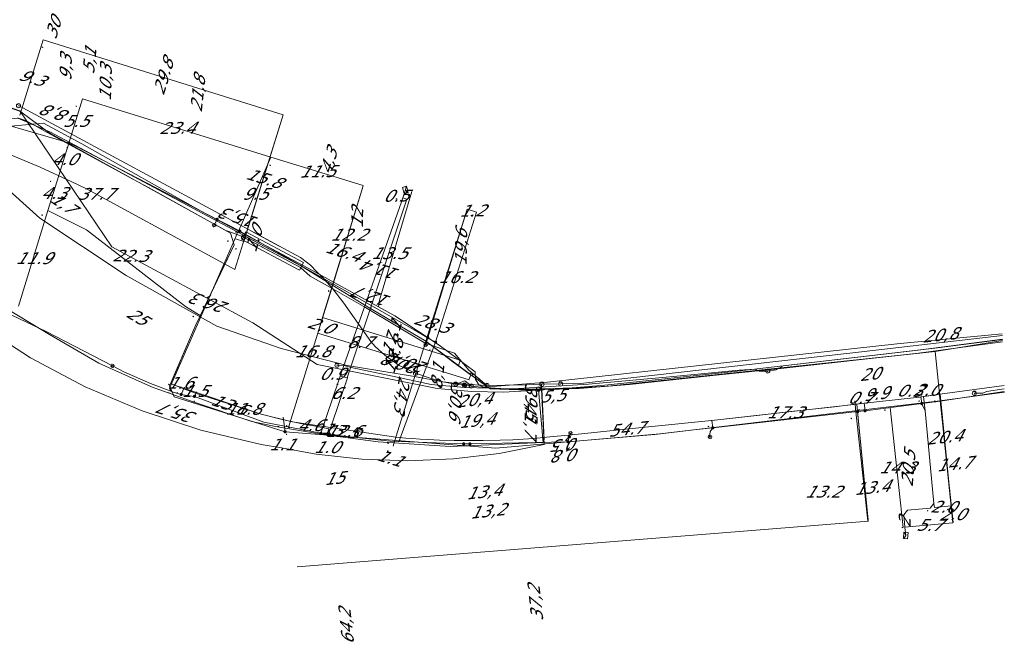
# Model space of a CAD drawing. Header units: metres. Extents: x 124576 to 133557, y 395865 to 402386.
# Tile 20 of 256: x 124971 to 125088, y 396248 to 396322. Entities that reach past the tile are written whole.
import ezdxf
from ezdxf.enums import TextEntityAlignment as Align

# ---------------------------------------------------------------- set-up
doc = ezdxf.new("R2010")
doc.units = ezdxf.units.M
doc.header["$MEASUREMENT"] = 0
for name, color, linetype, lineweight, true_color in [('LG_Datatransport', 3, 'Continuous', 13, 0x00ff00), ('LG_Datatransport_KPN_BV', 3, 'Continuous', 13, 0x00ff00), ('LG_Datatransport_Ziggo_BV', 3, 'Continuous', 13, 0x00ff00), ('LG_Laag_Spanning_Enexis_Netbeheer_BV', 7, 'Continuous', 13, 0x960000), ('LG_Midden_Spanning_Enexis_Netbeheer_BV', 7, 'Continuous', 13, 0xd20000), ('LG_Riool_Onder_Druk_Gemeente_Tilburg_Ruimtelijke_Uitvoering', 7, 'Continuous', 13, 0x800080), ('LG_Riool_Vrij_Verval_Gemeente_Tilburg_Ruimtelijke_Uitvoering', 7, 'Continuous', 13, 0xca00a0), ('LG_unet-4_Brabant_Water', 5, 'Continuous', 13, 0x0000ff), ('MV_Datatransport_lijn', 3, 'Continuous', 0, 0x00ff00)]:
    doc.layers.add(name, color=color, linetype=linetype, lineweight=lineweight, true_color=true_color)
for name, color, linetype, lineweight in [('LG_Datatransport_P_KPN_BV', 7, 'Continuous', 0), ('LG_Laag_Spanning_P_Enexis_Netbeheer_BV', 7, 'Continuous', 0), ('LG_Midden_Spanning_P_Enexis_Netbeheer_BV', 7, 'Continuous', 0), ('LG_overig_P_Gemeente_Tilburg_Ruimtelijke_Uitvoering', 7, 'Continuous', 0), ('MV_Datatransport', 7, 'Continuous', 0), ('MV_Laag_Spanning', 7, 'Continuous', 0), ('MV_Laag_Spanning_lijn', 7, 'Continuous', 0), ('MV_Laag_Spanning_pijl', 7, 'Continuous', 0), ('MV_Midden_Spanning', 7, 'Continuous', 0), ('MV_Midden_Spanning_lijn', 7, 'Continuous', 0), ('MV_Midden_Spanning_pijl', 7, 'Continuous', 0), ('MV_unet-4', 7, 'Continuous', 0)]:
    doc.layers.add(name, color=color, linetype=linetype, lineweight=lineweight)
doc.styles.add('Klic_Annotatie', font='verdanai.ttf', dxfattribs={"oblique": 20, "height": 1.4})

# ---------------------------------------------------------------- blocks, each defined once
blk = doc.blocks.new('Mof')
at = {"layer": 'LG_Laag_Spanning_P_Enexis_Netbeheer_BV'}
h = blk.add_hatch(color=256, dxfattribs=at)
edge = h.paths.add_edge_path()
edge.add_arc((0, 0), 2, 0, 360)
blk = doc.blocks.new('DeliveryPoint')
at = {"layer": 'LG_Laag_Spanning_P_Enexis_Netbeheer_BV', "flags": 128}
blk.add_lwpolyline([(-3.7, -2.5), (3.8, -2.5), (3.8, 2.5), (-3.7, 2.5), (-3.7, -2.5)], close=True, dxfattribs=at)
blk.add_lwpolyline([(-3.7, 2.5), (-3.7, 2.2), (0, 0), (3.8, 2.2)], dxfattribs=at)
blk = doc.blocks.new('Mof_1')
at = {"layer": 'LG_Midden_Spanning_P_Enexis_Netbeheer_BV'}
h = blk.add_hatch(color=256, dxfattribs=at)
edge = h.paths.add_edge_path()
edge.add_arc((0, 0), 2, 0, 360)
blk = doc.blocks.new('Streetlight')
at = {"layer": 'LG_Laag_Spanning_P_Enexis_Netbeheer_BV'}
for p, q in [((-1.8, 1.8), (-1.1, 1.1)), ((0, 2.5), (0, 1.5)), ((1.8, 1.8), (1.1, 1.1)), ((-1.1, -1.1), (-1.8, -1.8)), ((0, -1.5), (0, -2.5)), ((1.1, -1.1), (1.8, -1.8))]:
    blk.add_line(p, q, dxfattribs=at)
at = {"layer": 'LG_Laag_Spanning_P_Enexis_Netbeheer_BV', "flags": 128}
for points in [[(-2.5, 0), (-1.5, 0)], [(1.5, 0), (2.5, 0)]]:
    blk.add_lwpolyline(points, dxfattribs=at)
at = {"layer": 'LG_Laag_Spanning_P_Enexis_Netbeheer_BV'}
blk.add_circle((0, 0), 1.5, dxfattribs=at)
blk = doc.blocks.new('m_pijl')
at = {"layer": 'MV_Laag_Spanning_pijl'}
blk.add_hatch(color=7, dxfattribs=at).paths.add_polyline_path([(-1, -0.3), (-1, 0), (-1, 0.3), (0, 0)])
at = {"layer": 'MV_Laag_Spanning_pijl', "flags": 128}
blk.add_lwpolyline([(-1, 0), (-1, 0.3), (0, 0), (-1, -0.3), (-1, 0)], close=True, dxfattribs=at)
blk = doc.blocks.new('m_pijl_1')
at = {"layer": 'MV_Midden_Spanning_pijl'}
blk.add_hatch(color=7, dxfattribs=at).paths.add_polyline_path([(-1, -0.3), (-1, 0), (-1, 0.3), (0, 0)])
at = {"layer": 'MV_Midden_Spanning_pijl', "flags": 128}
blk.add_lwpolyline([(-1, 0), (-1, 0.3), (0, 0), (-1, -0.3), (-1, 0)], close=True, dxfattribs=at)
blk = doc.blocks.new('Onbekend_1')
at = {"layer": 'LG_overig_P_Gemeente_Tilburg_Ruimtelijke_Uitvoering'}
blk.add_hatch(color=256, dxfattribs=at).paths.add_polyline_path([(-0.3, -1.1, -0.262633), (0.2, 0.2), (0.6, 0.5, 0.379827), (0.7, 1.3), (0.7, 1.3, 0.228508), (0, 1.5), (0, 1.5, 0.459053), (-0.8, 0.8), (-1.3, 0.9, -0.414214), (-0.1, 2, -0.243799), (1.1, 1.5, -0.379827), (0.9, 0.1), (0.5, -0.2, 0.262633), (0.2, -1.1), (-0.2, -1.1)])
blk.add_circle((0, 0), 2.5, dxfattribs=at)
at = {"layer": 'LG_overig_P_Gemeente_Tilburg_Ruimtelijke_Uitvoering', "extrusion": (0, 0, -1)}
blk.add_solid([(0.3, -2.1), (-0.2, -2.1), (0.3, -1.5), (-0.2, -1.5)], dxfattribs=at)
blk = doc.blocks.new('Onbekend_3')
at = {"layer": 'LG_Datatransport_P_KPN_BV'}
blk.add_hatch(color=256, dxfattribs=at).paths.add_polyline_path([(-0.3, -1.1, -0.262633), (0.2, 0.2), (0.6, 0.5, 0.379827), (0.7, 1.3), (0.7, 1.3, 0.228508), (0, 1.5), (0, 1.5, 0.459053), (-0.8, 0.8), (-1.3, 0.9, -0.414214), (-0.1, 2, -0.243799), (1.1, 1.5, -0.379827), (0.9, 0.1), (0.5, -0.2, 0.262633), (0.2, -1.1), (-0.2, -1.1)])
blk.add_circle((0, 0), 2.5, dxfattribs=at)
at = {"layer": 'LG_Datatransport_P_KPN_BV', "extrusion": (0, 0, -1)}
blk.add_solid([(0.3, -2.1), (-0.2, -2.1), (0.3, -1.5), (-0.2, -1.5)], dxfattribs=at)
blk = doc.blocks.new('Mof_2')
at = {"layer": 'LG_Datatransport_P_KPN_BV'}
h = blk.add_hatch(color=256, dxfattribs=at)
edge = h.paths.add_edge_path()
edge.add_arc((0, 0), 2, 0, 360)

msp = doc.modelspace()

# ---------------------------------------------------------------- linework, layer by layer
at = {"layer": 'LG_Datatransport', "flags": 128}
msp.add_lwpolyline([(125005.03, 396293.44), (124998.2, 396297.07), (124997.73, 396296.18), (125004.56, 396292.55), (125005.03, 396293.44)], dxfattribs=at)
msp.add_lwpolyline([(125005.03, 396293.44), (124998.2, 396297.07), (124997.73, 396296.18), (125004.56, 396292.55), (125005.03, 396293.44)], dxfattribs=at)
at = {"layer": 'LG_Datatransport_KPN_BV'}
for p, q in [((124998.79, 396297.19), (125002.13, 396295.39)), ((124997.9, 396296.45), (125004.67, 396292.86)), ((125033.56, 396272.41), (125033.29, 396278.4))]:
    msp.add_line(p, q, dxfattribs=at)
at = {"layer": 'LG_Datatransport_KPN_BV', "flags": 128}
for points in [[(125026.79, 396278.87), (125026.79, 396278.87), (125024.71, 396278.97), (125023.29, 396279.09), (125021.57, 396279.3), (125018.2, 396279.92), (125010.22, 396281.24), (125002.38, 396283.23), (124994.74, 396285.88), (124984.01, 396291.91), (124973.74, 396298.7), (124955.48, 396315.15), (124953.55, 396316.41), (124951.52, 396317.5), (124949.4, 396318.42), (124947.22, 396319.15), (124944.98, 396319.69), (124944.92, 396319.7)], [(124946.51, 396319.55), (124971.39, 396311.41), (124971.51, 396311.32), (124974.86, 396308.83), (124974.88, 396308.82), (124975, 396308.76), (124995.81, 396297.23), (124996.39, 396297.02), (124997.87, 396296.47), (124997.88, 396296.46), (124997.92, 396296.44)], [(124971.22, 396312.05), (125004.67, 396294.02), (125005.84, 396293.11), (125006.58, 396292.37), (125007.29, 396291.71), (125008.17, 396290.72), (125008.49, 396290.3), (125009.83, 396288.61), (125013.01, 396284.09), (125013.53, 396283.47), (125014.69, 396282.45), (125016.36, 396281.21), (125018.31, 396280.3)], [(124997.92, 396296.44), (125000, 396295.34), (125004.68, 396292.86), (125005.8, 396291.83), (125008.49, 396290.3), (125012.37, 396288.11), (125019.45, 396283.89), (125022.93, 396282.67), (125024.65, 396280.69), (125026.79, 396278.87), (125026.79, 396278.87)], [(125032.9, 396278.43), (125032.95, 396277.89), (125033.37, 396272.97), (125033.45, 396272.1), (125022.43, 396271.6), (125013.89, 396272.17), (125007.65, 396272.99), (125001.72, 396273.98), (124998.89, 396274.59), (124991.92, 396276.91), (124987.01, 396278.68), (124980.73, 396281.51), (124974.9, 396284.91), (124968.79, 396288.52)], [(125033.31, 396279), (125033.26, 396279), (125033.26, 396279), (125033.28, 396278.44), (125033.58, 396271.86), (125028.24, 396270.8), (125022.84, 396270.15), (125017.4, 396269.91), (125011.96, 396270.1), (125006.54, 396270.71), (125002.42, 396271.44), (125000, 396271.87), (124992.86, 396273.55), (124985.88, 396275.84), (124979.13, 396278.71), (124972.64, 396282.14), (124966.47, 396286.11)], [(125087.96, 396284.3), (125079.93, 396283.27), (125056.49, 396280.54), (125040.77, 396278.9), (125036.9, 396278.58), (125033.64, 396278.45), (125033.28, 396278.44), (125032.9, 396278.43), (125032.9, 396278.43)], [(125087.94, 396284.79), (125069.83, 396282.67), (125037.9, 396279.09), (125035.53, 396279.04)], [(125023.09, 396279.01), (125023.03, 396279.01), (125021.57, 396279.3), (125021.45, 396279.32), (125020.05, 396279.73), (125018.31, 396280.3)], [(125023.09, 396279.01), (125023.09, 396279.01), (125023.29, 396279.09), (125024.16, 396279.42), (125024.71, 396278.97), (125024.93, 396278.79)], [(125024.12, 396278.88), (125024.08, 396278.89), (125023.09, 396279.01)], [(125024.93, 396278.79), (125024.39, 396278.85), (125024.12, 396278.88)], [(125032.9, 396278.43), (125032.9, 396278.43), (125030.27, 396278.41), (125028.3, 396278.5), (125026.17, 396278.66), (125024.93, 396278.79)], [(125033.31, 396279), (125033.31, 396279), (125033.26, 396279), (125031.43, 396278.95), (125028.95, 396278.88), (125026.79, 396278.87)], [(125033.42, 396272.41), (125033.37, 396272.97), (125032.95, 396277.89), (125032.93, 396278.12)], [(125035.53, 396279.04), (125033.31, 396279), (125033.31, 396279)]]:
    msp.add_lwpolyline(points, dxfattribs=at)
at = {"layer": 'LG_Datatransport_Ziggo_BV'}
for p, q in [((124997.96, 396296.63), (125004.79, 396292.99)), ((124997.96, 396296.63), (125004.79, 396292.99)), ((125023.4, 396281.18), (125024.7, 396280.25)), ((125023.4, 396281.18), (125024.7, 396280.25)), ((125023.4, 396281.18), (125024.7, 396280.25)), ((125024.7, 396280.25), (125024.86, 396280.13)), ((125024.7, 396280.25), (125024.86, 396280.13)), ((125024.7, 396280.25), (125024.86, 396280.13)), ((125024.86, 396280.13), (125025.02, 396280.02)), ((125024.86, 396280.13), (125025.02, 396280.02)), ((125024.86, 396280.13), (125025.02, 396280.02)), ((125025.02, 396280.02), (125025.49, 396279.68)), ((125025.02, 396280.02), (125025.49, 396279.68)), ((125025.02, 396280.02), (125025.49, 396279.68)), ((125025.49, 396279.68), (125025.81, 396279.45)), ((125025.49, 396279.68), (125025.81, 396279.45)), ((125025.81, 396279.45), (125027.18, 396278.46)), ((125025.81, 396279.45), (125027.18, 396278.46)), ((125025.81, 396279.45), (125027.18, 396278.46))]:
    msp.add_line(p, q, dxfattribs=at)
at = {"layer": 'LG_Datatransport_Ziggo_BV', "flags": 128}
for points in [[(124775.15, 396269.49), (124796.82, 396277.66), (124815.36, 396284.21), (124845.39, 396294.45), (124848.04, 396296.21), (124849.38, 396297.44), (124850.48, 396297.98), (124971.12, 396310.56), (124975.02, 396308.9), (125004.79, 396292.99), (125012.5, 396288.25), (125019.53, 396284.1), (125025.49, 396279.68), (125025.62, 396279.76), (125025.77, 396279.72), (125025.85, 396279.59), (125025.81, 396279.45), (125027.18, 396278.46), (125031.69, 396278.3), (125034.71, 396278.38), (125040.72, 396278.72), (125079.98, 396282.87), (125087.96, 396284.2)], [(124775.15, 396269.49), (124796.82, 396277.66), (124815.36, 396284.21), (124845.39, 396294.45), (124848.04, 396296.21), (124849.38, 396297.44), (124850.48, 396297.98), (124971.12, 396310.56), (124975.02, 396308.9), (125004.79, 396292.99), (125012.5, 396288.25), (125019.53, 396284.1), (125022.92, 396281.53), (125027.18, 396278.46), (125031.69, 396278.3), (125034.71, 396278.38), (125040.72, 396278.72), (125043.71, 396278.98), (125079.98, 396282.87), (125087.96, 396284.2)], [(124826.16, 396287.89), (124845.39, 396294.45), (124848.04, 396296.21), (124849.38, 396297.44), (124850.48, 396297.98), (124971.12, 396310.56), (124975.02, 396308.9), (125004.79, 396292.99), (125012.5, 396288.25), (125019.53, 396284.1), (125023.4, 396281.18)], [(124826.16, 396287.89), (124845.39, 396294.45), (124848.04, 396296.21), (124849.38, 396297.44), (124850.48, 396297.98), (124971.12, 396310.56), (124975.02, 396308.9), (125004.79, 396292.99), (125012.5, 396288.25), (125019.53, 396284.1), (125023.4, 396281.18)], [(124826.16, 396287.89), (124845.39, 396294.45), (124848.04, 396296.21), (124849.38, 396297.44), (124850.48, 396297.98), (124971.12, 396310.56), (124975.02, 396308.9), (125004.79, 396292.99), (125012.5, 396288.25), (125019.53, 396284.1), (125023.4, 396281.18)], [(124971.12, 396310.56), (124975.02, 396308.9), (125004.79, 396292.99), (125012.5, 396288.25), (125019.53, 396284.1), (125024.7, 396280.25), (125024.83, 396280.33), (125024.98, 396280.3), (125025.06, 396280.17), (125025.02, 396280.02), (125025.49, 396279.68), (125025.62, 396279.76), (125025.77, 396279.72), (125025.85, 396279.59), (125025.81, 396279.45), (125027.18, 396278.46), (125031.69, 396278.3), (125037.72, 396278.51), (125043.71, 396278.98), (125079.98, 396282.87), (125087.96, 396284.2)], [(124971.12, 396310.56), (124975.02, 396308.9), (125004.79, 396292.99), (125012.5, 396288.25), (125019.53, 396284.1), (125024.7, 396280.25), (125024.83, 396280.33), (125024.98, 396280.3), (125025.06, 396280.17), (125025.02, 396280.02), (125025.49, 396279.68), (125025.62, 396279.76), (125025.77, 396279.72), (125025.85, 396279.59), (125025.81, 396279.45), (125027.18, 396278.46), (125031.69, 396278.3), (125037.72, 396278.51), (125043.71, 396278.98), (125079.98, 396282.87), (125087.96, 396284.2)], [(124971.12, 396310.56), (124975.02, 396308.9), (125004.79, 396292.99), (125012.5, 396288.25), (125019.53, 396284.1), (125024.7, 396280.25), (125024.83, 396280.33), (125024.98, 396280.3), (125025.06, 396280.17), (125025.02, 396280.02), (125025.49, 396279.68), (125025.62, 396279.76), (125025.77, 396279.72), (125025.85, 396279.59), (125025.81, 396279.45), (125027.18, 396278.46), (125031.69, 396278.3), (125037.72, 396278.51), (125043.71, 396278.98), (125079.98, 396282.87), (125087.96, 396284.2)], [(124971.12, 396310.56), (124975.02, 396308.9), (125004.79, 396292.99), (125012.5, 396288.25), (125019.53, 396284.1), (125024.7, 396280.25), (125024.83, 396280.33), (125024.98, 396280.3), (125025.06, 396280.17), (125025.02, 396280.02), (125025.49, 396279.68), (125025.62, 396279.76), (125025.77, 396279.72), (125025.85, 396279.59), (125025.81, 396279.45), (125027.18, 396278.46), (125031.69, 396278.3), (125034.71, 396278.38), (125040.72, 396278.72), (125043.71, 396278.98), (125079.98, 396282.87), (125087.96, 396284.2)], [(125087.96, 396284.2), (125079.98, 396282.87), (125040.72, 396278.72), (125034.71, 396278.38), (125031.69, 396278.3), (125027.18, 396278.46)], [(125087.96, 396284.2), (125079.98, 396282.87), (125040.72, 396278.72), (125034.71, 396278.38), (125031.69, 396278.3), (125027.18, 396278.46)], [(125087.96, 396284.2), (125079.98, 396282.87), (125040.72, 396278.72), (125034.71, 396278.38), (125031.69, 396278.3), (125027.18, 396278.46)], [(125024.7, 396280.25), (125024.83, 396280.33), (125024.98, 396280.3), (125025.06, 396280.17), (125025.02, 396280.02)], [(125025.49, 396279.68), (125025.62, 396279.76), (125025.77, 396279.72), (125025.85, 396279.59), (125025.81, 396279.45)], [(125025.49, 396279.68), (125025.62, 396279.76), (125025.77, 396279.72), (125025.85, 396279.59), (125025.81, 396279.45)]]:
    msp.add_lwpolyline(points, dxfattribs=at)
at = {"layer": 'LG_Laag_Spanning_Enexis_Netbeheer_BV'}
for p, q in [((124994.78, 396298.56), (124994.43, 396297.88)), ((125019.77, 396284.52), (125019.52, 396283.69)), ((125071.65, 396275.86), (125070.76, 396275.76)), ((125071.65, 396275.86), (125070.76, 396275.76)), ((125008.04, 396273.04), (125007.85, 396273.06)), ((125008.04, 396273.04), (125007.85, 396273.06)), ((125036.39, 396272.19), (125036.56, 396272.76)), ((125036.56, 396272.76), (125036.7, 396273.21)), ((125024.77, 396271.92), (125024.03, 396271.93))]:
    msp.add_line(p, q, dxfattribs=at)
at = {"layer": 'LG_Laag_Spanning_Enexis_Netbeheer_BV', "flags": 128}
for points in [[(124963.73, 396311.52), (124968.7, 396310.09), (124976.24, 396307.93), (124977.18, 396307.6)], [(124963.73, 396311.52), (124968.7, 396310.09), (124976.24, 396307.93), (124977.18, 396307.6)], [(124977.18, 396307.6), (124978.09, 396307.19), (124994.78, 396298.56), (124996.6, 396297.63), (124997.48, 396297.16)], [(124977.18, 396307.6), (124978.09, 396307.19), (124994.78, 396298.56), (124996.6, 396297.63), (124997.48, 396297.16)], [(125007.1, 396273.18), (125009.2, 396279.5), (125009.52, 396280.44), (125016.65, 396300.63), (125016.96, 396301.58), (125017.11, 396302.05)], [(124997.48, 396297.16), (124997.23, 396297.06), (124996.86, 396296.14), (124989.37, 396279.06), (124989.13, 396278.53), (124989.29, 396278.17), (124989.57, 396278.07), (124990.52, 396277.79)], [(124997.48, 396297.16), (124997.23, 396297.06), (124996.86, 396296.14), (124989.37, 396279.06), (124989.13, 396278.53), (124989.29, 396278.17)], [(124997.48, 396297.16), (124998.35, 396296.67), (125018.16, 396285.44), (125019.77, 396284.52), (125020.7, 396283.99)], [(124997.48, 396297.16), (124998.35, 396296.67), (125018.16, 396285.44), (125019.77, 396284.52), (125020.7, 396283.99)], [(124982.38, 396281.17), (124974.51, 396285.24), (124968.07, 396288.32), (124966.23, 396289.1), (124963.6, 396290.08), (124961.69, 396290.68), (124960.27, 396291.05)], [(124982.38, 396281.17), (124974.51, 396285.24), (124968.07, 396288.32), (124966.23, 396289.1), (124963.6, 396290.08), (124961.69, 396290.68), (124960.27, 396291.05)], [(124990.52, 396277.79), (124989.57, 396278.07), (124989.29, 396278.17), (124986.89, 396279.09), (124983.73, 396280.47), (124982.38, 396281.17)], [(124989.29, 396278.17), (124986.89, 396279.09), (124983.73, 396280.47), (124982.38, 396281.17)], [(124989.29, 396278.17), (124989.57, 396278.07), (124990.52, 396277.79)], [(125088.16, 396278.14), (125080.56, 396276.98), (125078.38, 396276.71), (125071.65, 396275.86)], [(125088.16, 396278.14), (125080.56, 396276.98), (125078.38, 396276.71), (125071.65, 396275.86)], [(125088.16, 396278.14), (125080.56, 396276.98), (125078.38, 396276.71), (125071.65, 396275.86)], [(124990.52, 396277.79), (124991.5, 396277.62), (124992.09, 396277.56)], [(124990.52, 396277.79), (124991.5, 396277.62), (124992.09, 396277.56)], [(125007.85, 396273.06), (125007.41, 396273.13), (125007.1, 396273.18), (125000.34, 396274.5), (124992.09, 396277.56)], [(125007.85, 396273.06), (125007.41, 396273.13), (125007.1, 396273.18), (125000.34, 396274.5), (124992.09, 396277.56)], [(125007.85, 396273.06), (125007.41, 396273.13), (125007.1, 396273.18), (125000.34, 396274.5), (124992.09, 396277.56)], [(125071.65, 396275.86), (125070.76, 396275.76), (125053.58, 396273.83), (125051.34, 396273.58), (125046.71, 396273.05), (125036.39, 396272.19), (125024.77, 396271.92)], [(125078.38, 396276.71), (125078.39, 396276.69), (125078.78, 396275.83), (125079.82, 396264.86), (125079.37, 396264.32), (125076.7, 396264.07), (125076.24, 396263.52), (125076.38, 396262.04), (125076.48, 396261.05)], [(125070.76, 396275.76), (125053.58, 396273.83), (125051.34, 396273.58), (125046.71, 396273.05), (125036.39, 396272.19), (125024.77, 396271.92), (125024.03, 396271.93), (125015.31, 396272.25), (125008.04, 396273.04), (125007.85, 396273.06)], [(125070.76, 396275.76), (125053.58, 396273.83), (125051.34, 396273.58), (125046.71, 396273.05), (125036.39, 396272.19), (125024.77, 396271.92)], [(125053.58, 396273.83), (125053.46, 396273.69), (125053.28, 396273.38), (125053.22, 396273.03), (125053.24, 396272.77)], [(125024.03, 396271.93), (125015.31, 396272.25), (125008.04, 396273.04)], [(125024.03, 396271.93), (125015.31, 396272.25), (125008.04, 396273.04)]]:
    msp.add_lwpolyline(points, dxfattribs=at)
at = {"layer": 'LG_Midden_Spanning_Enexis_Netbeheer_BV', "flags": 128}
for points in [[(125002.84, 396273.37), (124989.67, 396277.5), (124989.14, 396278.81), (124989.21, 396278.98), (124991.86, 396285.13), (124992.27, 396286.05), (124992.69, 396286.95), (124996.82, 396295.54), (124996.38, 396296.92), (124986.63, 396302.33), (124984.88, 396303.29), (124974.63, 396308.87), (124972.87, 396309.83), (124972.05, 396310.27), (124971.1, 396310.6)], [(124996.82, 396295.54), (124996.38, 396296.92), (124986.63, 396302.33), (124984.88, 396303.29), (124974.63, 396308.87), (124972.87, 396309.83), (124972.05, 396310.27), (124971.1, 396310.6)], [(124992.27, 396286.05), (124992.69, 396286.95), (124994.03, 396289.74), (124996.82, 396295.54)], [(124992.27, 396286.05), (124992.69, 396286.95), (124994.03, 396289.74), (124996.82, 396295.54)], [(124992.27, 396286.05), (124992.69, 396286.95), (124996.82, 396295.54)], [(124989.14, 396278.81), (124989.21, 396278.98), (124990.03, 396280.88), (124990.63, 396282.28), (124991.86, 396285.13), (124992.27, 396286.05)], [(124989.14, 396278.81), (124989.21, 396278.98), (124990.03, 396280.88), (124990.63, 396282.28), (124991.86, 396285.13), (124992.27, 396286.05)], [(124989.14, 396278.81), (124989.21, 396278.98), (124991.86, 396285.13), (124992.27, 396286.05)], [(125002.84, 396273.37), (124989.67, 396277.5), (124989.14, 396278.81)], [(125088.17, 396278.08), (125080.53, 396277.04), (125047.29, 396273.12), (125027.83, 396271.43), (125002.86, 396273.37), (125002.84, 396273.37)], [(125088.17, 396278.08), (125080.53, 396277.04), (125047.29, 396273.12), (125027.83, 396271.43), (125002.86, 396273.37), (125002.84, 396273.37)]]:
    msp.add_lwpolyline(points, dxfattribs=at)
at = {"layer": 'LG_Riool_Onder_Druk_Gemeente_Tilburg_Ruimtelijke_Uitvoering', "flags": 128}
for points in [[(125087.97, 396284.03), (125077.97, 396282.7), (125061.66, 396280.85), (125041.67, 396278.83), (125028.77, 396278.08), (125024.99, 396278.16), (125020.87, 396278.5), (125006.65, 396281.35), (124999.02, 396286.27), (124982.3, 396295.3), (124971.37, 396311.43), (124963.38, 396314.21)], [(125061.09, 396280.72), (125061.93, 396281.18), (125077.94, 396283.06), (125087.96, 396284.34)], [(125059.1, 396280.57), (125058.62, 396280.8), (125056.73, 396280.66), (125048.92, 396279.91), (125038.84, 396279.01), (125029.91, 396278.47), (125024.14, 396278.6), (125020.19, 396278.99), (125015.59, 396279.96), (125010.68, 396280.97), (125009.99, 396281.18)], [(125088.15, 396278.44), (125086.06, 396278.14), (125085.61, 396277.94)]]:
    msp.add_lwpolyline(points, dxfattribs=at)
at = {"layer": 'LG_Riool_Vrij_Verval_Gemeente_Tilburg_Ruimtelijke_Uitvoering', "flags": 128}
for points in [[(125060.1, 396280.57), (125061.09, 396280.72), (125061.93, 396281.18), (125077.94, 396283.06), (125087.96, 396284.33)], [(125009, 396281.26), (125009.99, 396281.18), (125010.68, 396280.97), (125015.59, 396279.96), (125020.19, 396278.99), (125024.14, 396278.6), (125029.91, 396278.47), (125038.84, 396279.01), (125048.92, 396279.91), (125056.73, 396280.66), (125058.62, 396280.8), (125059.1, 396280.57), (125060.1, 396280.57)], [(125084.61, 396277.94), (125085.61, 396277.94), (125086.06, 396278.15), (125088.15, 396278.44)]]:
    msp.add_lwpolyline(points, dxfattribs=at)
at = {"layer": 'LG_unet-4_Brabant_Water'}
msp.add_line((125033.98, 396279.23), (125026.46, 396278.67), dxfattribs=at)
at = {"layer": 'LG_unet-4_Brabant_Water', "flags": 128}
for points in [[(124850.42, 396298.55), (124974.2, 396309.96), (124978.74, 396307.53)], [(124978.74, 396307.53), (124993.15, 396299.39), (125005.6, 396292.78), (125013.93, 396288.17), (125015.86, 396287.1), (125021.13, 396283.64), (125025.39, 396280.47), (125025.45, 396279.56), (125025.86, 396278.88), (125026.46, 396278.67)], [(125017.87, 396301.86), (125014.06, 396288.96), (125013.93, 396288.17)], [(125087.93, 396284.98), (125075.8, 396283.82), (125033.98, 396279.23)]]:
    msp.add_lwpolyline(points, dxfattribs=at)
at = {"layer": 'MV_Datatransport_lijn'}
for p, q in [((125012.12, 396302.55), (125007.29, 396286.93)), ((125007.29, 396286.93), (125006.71, 396285.07)), ((125007.29, 396286.93), (125023.62, 396281.87)), ((125006.71, 396285.07), (125024.67, 396279.51)), ((125082.06, 396262.58), (125079.98, 396282.87))]:
    msp.add_line(p, q, dxfattribs=at)
at = {"layer": 'MV_Datatransport_lijn', "flags": 128}
for points in [[(125023.62, 396281.87), (125023.62, 396281.87), (125023.4, 396281.18)], [(125024.86, 396280.13), (125024.86, 396280.13), (125024.66, 396279.51)]]:
    msp.add_lwpolyline(points, dxfattribs=at)
at = {"layer": 'MV_Laag_Spanning_lijn'}
for p, q in [((124996.9, 396292.61), (125002.63, 396310.97)), ((125019.77, 396284.52), (125024.44, 396299.76)), ((125020.7, 396283.99), (125016.34, 396272.19)), ((124990.9, 396278.65), (124990.52, 396277.79)), ((124992.33, 396278.12), (124992.09, 396277.56)), ((125078.27, 396277.5), (125078.38, 396276.71)), ((125078.78, 396275.83), (125078.57, 396277.54)), ((125081.86, 396264.57), (125080.55, 396277.81)), ((125070.76, 396275.76), (125070.68, 396276.64)), ((125072.02, 396262.87), (125070.68, 396276.64)), ((125071.55, 396276.74), (125071.65, 396275.86)), ((125053.48, 396274.71), (125053.58, 396273.83)), ((125003.26, 396273.88), (125003.4, 396273.84)), ((125008.03, 396273.73), (125007.85, 396273.06)), ((125079.82, 396264.86), (125079.87, 396264.37))]:
    msp.add_line(p, q, dxfattribs=at)
at = {"layer": 'MV_Laag_Spanning_pijl'}
for p, q in [((124978.81, 396312.86), (124977.18, 396307.6)), ((125001.15, 396305.94), (124978.81, 396312.86)), ((124977.18, 396307.6), (124975.99, 396303.77)), ((125001.15, 396305.94), (124997.34, 396297.24)), ((125012.09, 396302.56), (125001.15, 396305.94)), ((124975.99, 396303.77), (124974.71, 396299.62)), ((125012.12, 396302.55), (125008.53, 396290.92)), ((125017.29, 396300.95), (125013.02, 396288.14)), ((125017.29, 396300.95), (125016.81, 396301.1)), ((124974.71, 396299.62), (124971.2, 396288.28)), ((125025.55, 396299.41), (125020.7, 396283.99)), ((125024.44, 396299.76), (125025.55, 396299.41)), ((125008.53, 396290.92), (125003.58, 396274.89)), ((125010.23, 396279.78), (125009.35, 396279.97)), ((124990.83, 396278.46), (124989.34, 396279.05)), ((124992.23, 396277.94), (124990.83, 396278.46)), ((125078.57, 396277.54), (125078.27, 396277.5)), ((125080.55, 396277.81), (125078.57, 396277.54)), ((125070.68, 396276.64), (125053.48, 396274.71)), ((125070.68, 396276.64), (125071.55, 396276.74)), ((125076.15, 396262.02), (125074.61, 396276.23)), ((125003.58, 396274.89), (125003.26, 396273.88)), ((125072.02, 396262.87), (125070.76, 396275.75)), ((125008.21, 396273.7), (125007.99, 396273.04)), ((125081.86, 396264.57), (125079.87, 396264.37)), ((125082.06, 396262.58), (125081.86, 396264.57)), ((125082.06, 396262.58), (125076.38, 396262.04))]:
    msp.add_line(p, q, dxfattribs=at)
at = {"layer": 'MV_Laag_Spanning_pijl', "flags": 128}
for points in [[(124996.9, 396292.61), (124989.19, 396296.79), (124979.27, 396302.16), (124977.54, 396303.02), (124973.8, 396304.76), (124969.71, 396306.46), (124965.71, 396307.93), (124962.95, 396308.83)], [(124974.71, 396299.62), (124974.71, 396299.62), (124979.3, 396297.3), (124991.01, 396288.22), (124992.88, 396287.08)], [(125013.02, 396288.14), (125010.26, 396279.87), (125010.23, 396279.78)], [(125010.23, 396279.78), (125008.31, 396274.02), (125008.21, 396273.7)], [(125003.54, 396274.59), (125000, 396275.47), (124992.23, 396277.94)], [(125008.03, 396273.73), (125007.27, 396273.86), (125006.73, 396273.96), (125006.44, 396274.01), (125006.01, 396274.09), (125005.45, 396274.2), (125005.14, 396274.26), (125004.69, 396274.35), (125003.96, 396274.5), (125003.49, 396274.6)], [(125015.99, 396272.71), (125015.99, 396272.71), (125003.96, 396274.5), (125003.54, 396274.59)]]:
    msp.add_lwpolyline(points, dxfattribs=at)
at = {"layer": 'MV_Midden_Spanning_lijn'}
for p, q in [((125070.56, 396275.72), (125070.42, 396277.03)), ((125080.56, 396277.03), (125080.45, 396278.03)), ((125002.63, 396275.09), (125002.84, 396273.37)), ((125015.99, 396272.74), (125016.1, 396272.7)), ((125072.04, 396262.78), (125004.29, 396257.33))]:
    msp.add_line(p, q, dxfattribs=at)
at = {"layer": 'MV_Midden_Spanning_pijl'}
for p, q in [((124974.14, 396319.84), (124971.36, 396310.92)), ((125002.63, 396310.97), (124974.14, 396319.84)), ((125002.63, 396310.97), (124997.94, 396295.93)), ((125024.44, 396299.76), (125015.99, 396272.74)), ((124997.94, 396295.93), (124996.95, 396296.24)), ((125082.09, 396262.61), (125080.56, 396277.03)), ((125071.97, 396262.81), (125070.56, 396275.72)), ((125015.99, 396272.74), (125015.65, 396271.66))]:
    msp.add_line(p, q, dxfattribs=at)
at = {"layer": 'MV_Midden_Spanning_pijl', "flags": 128}
for points in [[(125002.67, 396274.79), (125002.67, 396274.79), (125000, 396275.47), (124989.72, 396278.9)], [(125080.51, 396277.81), (125088.14, 396278.85)], [(125070.53, 396276.63), (125078.12, 396277.48), (125080.58, 396277.82)], [(125070.47, 396276.62), (125068.01, 396276.34), (125062.85, 396275.76), (125059.16, 396275.35), (125054.19, 396274.79), (125052.26, 396274.57), (125043.22, 396273.66), (125039.14, 396273.25), (125036.48, 396272.97), (125034.27, 396272.75), (125032.37, 396272.55), (125029.87, 396272.41), (125028.36, 396272.35), (125026.34, 396272.31), (125024.82, 396272.31), (125022.91, 396272.33), (125021.18, 396272.38), (125019.81, 396272.44), (125018.87, 396272.5), (125017.95, 396272.56), (125017.18, 396272.61), (125015.99, 396272.74)], [(125015.98, 396272.71), (125003.96, 396274.5), (125002.67, 396274.79)]]:
    msp.add_lwpolyline(points, dxfattribs=at)

# ---------------------------------------------------------------- block references
at = {"layer": 'LG_Datatransport_P_KPN_BV', "xscale": 0.1, "yscale": 0.1, "zscale": 0.1}
for name, p in [('Onbekend_3', (124971.22, 396312.05)), ('Onbekend_3', (124971.22, 396312.05)), ('Onbekend_3', (124997.92, 396296.44)), ('Onbekend_3', (124997.92, 396296.44)), ('Onbekend_3', (125018.31, 396280.3)), ('Onbekend_3', (125018.31, 396280.3)), ('Onbekend_3', (125035.53, 396279.04)), ('Onbekend_3', (125035.53, 396279.04)), ('Onbekend_3', (125023.09, 396279.01)), ('Onbekend_3', (125023.09, 396279.01)), ('Onbekend_3', (125023.09, 396279.01)), ('Onbekend_3', (125024.12, 396278.88)), ('Onbekend_3', (125024.12, 396278.88)), ('Mof_2', (125024.09, 396278.88)), ('Onbekend_3', (125024.93, 396278.79)), ('Onbekend_3', (125024.93, 396278.79)), ('Onbekend_3', (125024.93, 396278.79)), ('Onbekend_3', (125026.79, 396278.87)), ('Onbekend_3', (125026.79, 396278.87)), ('Onbekend_3', (125026.79, 396278.87)), ('Onbekend_3', (125032.9, 396278.43)), ('Onbekend_3', (125032.9, 396278.43)), ('Onbekend_3', (125032.9, 396278.43)), ('Onbekend_3', (125033.31, 396279)), ('Onbekend_3', (125033.31, 396279)), ('Onbekend_3', (125033.31, 396279))]:
    msp.add_blockref(name, p, dxfattribs=at)
at = {"layer": 'LG_Laag_Spanning_P_Enexis_Netbeheer_BV', "xscale": 0.1, "yscale": 0.1, "zscale": 0.1}
for p in [(124977.18, 396307.6), (124994.78, 396298.56), (124997.48, 396297.16), (125019.77, 396284.52), (124990.52, 396277.79), (124992.09, 396277.56), (124992.09, 396277.56), (125070.76, 396275.76), (125078.38, 396276.71), (125053.58, 396273.83), (125007.1, 396273.18), (125007.85, 396273.06), (125007.85, 396273.06), (125036.39, 396272.19), (125036.56, 396272.76), (125024.03, 396271.93), (125024.77, 396271.92)]:
    msp.add_blockref('Mof', p, dxfattribs=at)
for name, p, rotation in [('DeliveryPoint', (125017.11, 396302.05), 287), ('Streetlight', (124994.43, 396297.88), 117), ('Streetlight', (125019.52, 396283.69), 107), ('Mof', (125020.7, 396283.99), 1), ('Streetlight', (124982.38, 396281.17), 200), ('Mof', (125071.65, 396275.86), 1), ('Mof', (125071.65, 396275.86), 1), ('Streetlight', (125036.7, 396273.21), 287), ('Streetlight', (125008.04, 396273.04), 189), ('Streetlight', (125053.24, 396272.77), 87), ('DeliveryPoint', (125076.48, 396261.05), 85)]:
    msp.add_blockref(name, p, dxfattribs=dict(at, rotation=rotation))
at = {"layer": 'LG_Midden_Spanning_P_Enexis_Netbeheer_BV', "xscale": 0.1, "yscale": 0.1, "zscale": 0.1}
msp.add_blockref('Mof_1', (125002.84, 396273.37), dxfattribs=at)
at = {"layer": 'LG_overig_P_Gemeente_Tilburg_Ruimtelijke_Uitvoering', "xscale": 0.1, "yscale": 0.1, "zscale": 0.1}
for p in [(125009, 396281.26), (125060.1, 396280.57), (125084.61, 396277.94)]:
    msp.add_blockref('Onbekend_1', p, dxfattribs=at)
at = {"layer": 'MV_Laag_Spanning_pijl'}
for p, xscale, yscale, zscale, rotation in [((124978, 396312), 0.1, 0.1, 0.1, 162), ((124977, 396307), 0.1, 0.1, 0.1, 253), ((125001, 396305), 0.1, 0.1, 0.1, 162), ((124975, 396303), 0.1, 0.1, 0.1, 253), ((125016, 396301), 0.1, 0.1, 0.1, 162), ((124974, 396299), 0.1, 0.1, 0.1, 253), ((125025, 396299), 0.1, 0.1, 0.1, 342.9999999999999), ((124997, 396297), 0.1, 0.1, 0.1, 247), ((125008, 396290), 0.1, 0.1, 0.1, 253), ((125013, 396288), 0.1, 0.1, 0.1, 252), ((124992, 396287), 0.1, 0.1, 0.1, 329), ((125020, 396283), 0.1, 0.1, 0.1, 253), ((124989, 396279), 0.1, 0.1, 0.1, 158), ((125009, 396279), 0.09999999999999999, 0.09999999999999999, 0.09999999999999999, 167), ((125010, 396279), 0.1, 0.1, 0.1, 252), ((124990, 396278), 0.1, 0.1, 0.1, 159), ((124992, 396277), 0.1, 0.1, 0.1, 162), ((125078, 396277), 0.1, 0.1, 0.1, 188), ((125078, 396277), 0.1, 0.1, 0.1, 188), ((125071, 396276), 0.09999999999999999, 0.09999999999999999, 0.09999999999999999, 6), ((125074, 396276), 0.1, 0.1, 0.1, 96), ((125070, 396275), 0.1, 0.1, 0.1, 95), ((125003, 396274), 0.1, 0.1, 0.1, 253), ((125003, 396274), 0.09999999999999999, 0.09999999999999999, 0.09999999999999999, 167), ((125003, 396274), 0.09999999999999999, 0.09999999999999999, 0.09999999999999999, 167), ((125053, 396274), 0.1, 0.1, 0.1, 187), ((125003, 396273), 0.1, 0.1, 0.1, 253), ((125007, 396273), 0.1, 0.1, 0.1, 252), ((125008, 396273), 0.1, 0.1, 0.1, 252), ((125079, 396264), 0.09999999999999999, 0.09999999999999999, 0.09999999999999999, 186), ((125081, 396264), 0.1, 0.1, 0.1, 95), ((125076, 396262), 0.09999999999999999, 0.09999999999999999, 0.09999999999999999, 186)]:
    msp.add_blockref('m_pijl', p, dxfattribs=dict(at, xscale=xscale, yscale=yscale, zscale=zscale, rotation=rotation))
at = {"layer": 'MV_Midden_Spanning_pijl'}
for p, xscale, yscale, zscale, rotation in [((124974, 396319), 0.1, 0.1, 0.1, 162), ((124996, 396296), 0.1, 0.1, 0.1, 162), ((124997, 396295), 0.1, 0.1, 0.1, 253), ((124989, 396278), 0.1, 0.1, 0.1, 161), ((125080, 396277), 0.09999999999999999, 0.09999999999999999, 0.09999999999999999, 7), ((125080, 396277), 0.1, 0.1, 0.1, 96), ((125070, 396275), 0.1, 0.1, 0.1, 96), ((125002, 396274), 0.09999999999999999, 0.09999999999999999, 0.09999999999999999, 167), ((125015, 396272), 0.1, 0.1, 0.1, 253), ((125015, 396271), 0.1, 0.1, 0.1, 253), ((125015, 396272), 0.09999999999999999, 0.09999999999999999, 0.09999999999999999, 174)]:
    msp.add_blockref('m_pijl_1', p, dxfattribs=dict(at, xscale=xscale, yscale=yscale, zscale=zscale, rotation=rotation))

# ---------------------------------------------------------------- texts
at = {"layer": 'MV_Datatransport', "style": 'Klic_Annotatie', "oblique": 20}
for s, rotation, p in [('30', 72.7, (124975.33, 396321.17)), ('8,8', 162.7, (124975.88, 396311.08)), ('4,3', 72.9, (125007.99, 396305.37)), ('1,7', 327, (124976.45, 396300.5)), ('15,3', 162.7, (124997.63, 396298.66)), ('16.4', 343, (125009.7, 396294.74)), ('11,4', 162.8, (125014.4, 396292.51)), ('12,7', 162.8, (125013.38, 396289.31)), ('26,3', 162.5, (124994.13, 396288.53)), ('25', 329.5, (124985.25, 396287.07)), ('2.0', 343, (125007, 396286)), ('17.1', 73, (125015.45, 396284.4)), ('20,8', 5.9, (125080.5, 396284.84)), ('18.8', 73, (125015.69, 396282.29)), ('20,8', 162.5, (125016.92, 396281.26)), ('20,4', 162.5, (125017.81, 396281.4)), ('20', 6.2, (125072.14, 396280.19)), ('24,3', 260.6, (125016.74, 396277.9)), ('30,6', 266.2, (125023.1, 396277.05)), ('39,5', 271.2, (125032.06, 396277.06)), ('5,5', 5, (125034.53, 396277.62)), ('20,4', 6.3, (125025.22, 396277.15)), ('35,7', 162.5, (124990.32, 396275.48)), ('41,7', 270.2, (125031.98, 396274.91)), ('19,4', 6.3, (125025.5, 396274.7)), ('20.4', 6, (125081.02, 396272.73)), ('0,5', 184.9, (125036.36, 396271.84)), ('0,8', 185, (125036.45, 396270.58)), ('15', 6.3, (125008.61, 396267.84)), ('13,4', 6.3, (125026.36, 396266.24)), ('13,2', 6.3, (125026.82, 396263.96)), ('37,2', 96.2, (125032.56, 396252.96)), ('64,2', 96.2, (125010.12, 396250.19))]:
    msp.add_text(s, height=1.4, rotation=rotation, dxfattribs=at).set_placement(p, align=Align.MIDDLE_CENTER)
at = {"layer": 'MV_Laag_Spanning', "style": 'Klic_Annotatie', "oblique": 20}
for s, p in [('5.5', (124977.99, 396310.23)), ('4.0', (124976.59, 396305.69)), ('4.3', (124975.35, 396301.69)), ('37.7', (124980.33, 396301.58)), ('9.5', (124999.24, 396301.59)), ('12.2', (125010.32, 396296.74)), ('11.9', (124972.95, 396293.95)), ('13.5', (125015.15, 396294.55)), ('16.2', (125023.12, 396291.7)), ('8.7', (125011.64, 396284)), ('16.8', (125006.05, 396282.91)), ('1.6', (124990.35, 396279.18)), ('1.5', (124992.07, 396278.2)), ('6.2', (125009.72, 396277.96)), ('0.7', (125071.05, 396277.4)), ('11.8', (124997.83, 396276.08)), ('17.3', (125062.08, 396275.67)), ('4.6', (125005.76, 396274.14)), ('12.6', (125009.74, 396273.46)), ('1.1', (125002.42, 396271.85)), ('1.0', (125007.72, 396271.53)), ('14.3', (125075.38, 396269.13)), ('13.2', (125066.6, 396266.26)), ('2.0', (125081.96, 396263.58))]:
    msp.add_text(s, height=1.4, dxfattribs=at).set_placement(p, align=Align.MIDDLE_CENTER)
for s, rotation, p in [('23.4', 1, (124989.98, 396309.4)), ('11.5', 1, (125006.62, 396304.25)), ('0.5', 1, (125015.95, 396301.36)), ('1.2', 1, (125024.99, 396299.59)), ('22.3', 359, (124984.44, 396294.24)), ('0.9', 1, (125008.36, 396280.23)), ('0.3', 359, (125076.87, 396278.24)), ('2.0', 359, (125078.88, 396278.35)), ('2.0', 359, (125080.86, 396264.47)), ('5.7', 359, (125079.22, 396262.31))]:
    msp.add_text(s, height=1.4, rotation=rotation, dxfattribs=at).set_placement(p, align=Align.MIDDLE_CENTER)
at = {"layer": 'MV_Midden_Spanning', "style": 'Klic_Annotatie', "oblique": 20}
for s, rotation, p in [('29.8', 73, (124988.38, 396315.41)), ('9.3', 343, (124972.75, 396315.38)), ('15.8', 343, (125000.29, 396303.45)), ('1.0', 73, (124999.12, 396296.16)), ('28.3', 343, (125020.21, 396286.25)), ('9.9', 7, (125072.89, 396277.85)), ('13.6', 342, (124996.12, 396276.61)), ('13.5', 351, (125009.29, 396273.53)), ('54.7', 6, (125043.27, 396273.67)), ('1.1', 343, (125015.22, 396270.27)), ('14.7', 6, (125082.16, 396269.55)), ('13.4', 6, (125072.41, 396266.75))]:
    msp.add_text(s, height=1.4, rotation=rotation, dxfattribs=at).set_placement(p, align=Align.MIDDLE_CENTER)
at = {"layer": 'MV_unet-4', "style": 'Klic_Annotatie', "oblique": 20}
for s, rotation, p in [('5,1', 84, (124979.63, 396317.31)), ('9,3', 88.7, (124976.81, 396316.48)), ('10,3', 88.7, (124981.54, 396314.67)), ('21,8', 84, (124992.48, 396313.38)), ('12', 88.7, (125011.39, 396298.66)), ('19,6', 88.7, (125023.71, 396295.15)), ('8,1', 84, (125020.9, 396279.84)), ('20,5', 85.2, (125076.77, 396268.93)), ('2', 89.9, (125076.34, 396262.54))]:
    msp.add_text(s, height=1.4, rotation=rotation, dxfattribs=at).set_placement(p, align=Align.MIDDLE_CENTER)

doc.saveas('drawing.dxf')
